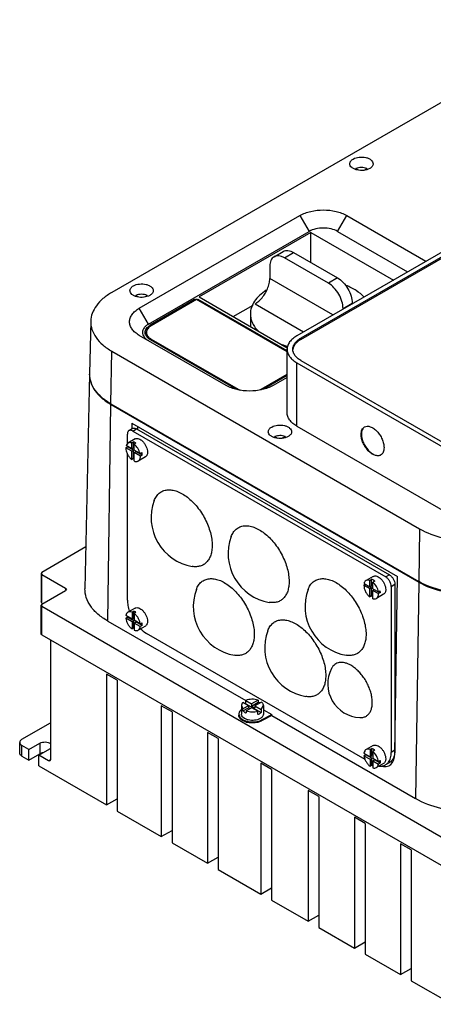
# Model space of a CAD drawing. Header units: millimetres. Extents: x 61 to 472, y 178 to 567.
# Tile 1 of 2: x 61 to 221, y 182 to 562. Entities that reach past the tile are written whole.
import ezdxf

# ---------------------------------------------------------------- set-up
doc = ezdxf.new("R2010")
doc.units = ezdxf.units.MM
doc.header["$LTSCALE"] = 48.421244
doc.layers.get('0').update_dxf_attribs({"linetype": 'CONTINUOUS'})

msp = doc.modelspace()

# ---------------------------------------------------------------- linework, layer by layer
at = {"color": 7, "linetype": 'Continuous'}
for p, q in [((278.87, 562.21), (96.44, 456.88)), ((350.29, 545.47), (167.86, 440.15)), ((351.84, 544.57), (169.41, 439.25)), ((169.41, 438.76), (351.84, 544.08)), ((190.57, 504.37), (190.57, 504.72)), ((191.49, 504.19), (190.57, 504.72)), ((193.98, 504.15), (194.91, 504.69)), ((194.91, 504.69), (194.91, 504.42)), ((107.05, 450.76), (169.07, 486.57)), ((169.07, 486.57), (172.61, 480.45)), ((183.61, 480.45), (187.15, 486.57)), ((187.15, 486.57), (217.71, 468.93)), ((110.58, 444.63), (172.61, 480.45)), ((173.32, 480.04), (130.18, 455.13)), ((173.32, 468.44), (173.32, 480.04)), ((173.32, 480.04), (205.13, 461.67)), ((183.61, 480.45), (210.63, 464.84)), ((159.06, 470.67), (162.6, 472.71)), ((163.06, 470.27), (166.6, 472.31)), ((166.6, 472.31), (183.57, 462.52)), ((180.03, 460.47), (163.06, 470.27)), ((157.41, 467.01), (157.41, 462.28)), ((181.8, 448.2), (157.41, 462.28)), ((183.57, 462.52), (180.03, 460.47)), ((105.74, 455.37), (105.74, 455.74)), ((106.68, 455.2), (105.74, 455.74)), ((109.13, 455.16), (110.08, 455.71)), ((110.08, 455.71), (110.08, 455.44)), ((128.42, 454.11), (111.29, 444.23)), ((129.12, 454.11), (111.66, 444.03)), ((128.42, 454.11), (128.42, 453.71)), ((164.11, 433.91), (129.12, 454.11)), ((129.83, 453.71), (129.83, 454.11)), ((164.11, 434.32), (129.83, 454.11)), ((130.18, 455.13), (164.17, 435.51)), ((151.75, 452.48), (170.48, 441.66)), ((185.69, 450.68), (189.23, 452.72)), ((189.23, 452.72), (189.23, 452.48)), ((110.58, 444.63), (107.05, 450.76)), ((143.26, 447.58), (150.95, 452.02)), ((185.69, 450.68), (185.69, 450.44)), ((88.3, 445.74), (87.87, 425.57)), ((149.93, 448.6), (149.93, 443.73)), ((109.81, 441.46), (109.81, 440.23)), ((111.29, 443.73), (111.29, 444.23)), ((140.59, 420.96), (107.05, 440.32)), ((111.29, 438.69), (144.31, 419.63)), ((111.66, 438.48), (111.66, 438.89)), ((111.66, 438.89), (145.17, 419.54)), ((169.41, 438.76), (169.41, 439.25)), ((96.13, 413.86), (96.44, 434.2)), ((96.44, 434.2), (215.23, 365.62)), ((164.11, 410.43), (164.11, 434.93)), ((167.86, 405.22), (167.86, 429.71)), ((167.86, 429.71), (225.84, 396.24)), ((169.41, 430.61), (227.39, 397.13)), ((87.85, 425.33), (86.08, 342.47)), ((154.08, 419.54), (164.11, 425.33)), ((154.95, 419.63), (164.11, 424.92)), ((164.11, 424.1), (158.67, 420.96)), ((145.17, 419.54), (145.17, 419.21)), ((154.08, 419.21), (154.08, 419.54)), ((94.87, 330.01), (96.12, 413.6)), ((96.12, 413.6), (214.91, 345.02)), ((96.13, 413.86), (214.93, 345.27)), ((104.49, 404.35), (103.08, 403.53)), ((104.21, 406.44), (104.18, 404.17)), ((104.21, 406.44), (206.75, 347.24)), ((104.58, 403.38), (105.99, 404.2)), ((104.58, 403.38), (202.16, 347.04)), ((105.99, 404.2), (203.57, 347.86)), ((106.34, 405.21), (106.34, 403.99)), ((167.86, 405.22), (225.84, 371.74)), ((102.45, 398.47), (102.45, 402.16)), ((105.4, 400.31), (102.65, 398.72)), ((159.39, 400.76), (159.39, 401.23)), ((159.39, 401.23), (160.37, 400.67)), ((163.33, 401.28), (162, 400.52)), ((163.33, 401.28), (163.33, 400.9)), ((101.82, 396.91), (102.53, 397.32)), ((104.15, 395.56), (101.82, 396.91)), ((101.82, 396.89), (101.82, 396.91)), ((102.65, 398.72), (101.96, 397.81)), ((104.15, 396.55), (101.96, 397.81)), ((102.45, 397.28), (102.45, 397.53)), ((104.86, 395.97), (102.53, 397.32)), ((104.15, 398.76), (104.86, 399.17)), ((104.15, 396.55), (104.15, 398.76)), ((104.15, 396.55), (104.86, 396.95)), ((104.15, 395.56), (104.86, 395.97)), ((104.15, 392.33), (104.15, 395.56)), ((104.86, 396.95), (104.86, 399.17)), ((104.86, 392.73), (104.86, 395.97)), ((105.73, 398.68), (105.03, 398.27)), ((105.03, 396.04), (105.03, 398.27)), ((107.34, 394.71), (105.03, 396.04)), ((105.03, 395.06), (105.73, 395.47)), ((108.18, 394.05), (105.73, 395.47)), ((102.45, 338.06), (102.45, 394.59)), ((104.86, 392.73), (104.15, 392.33)), ((105.03, 391.8), (105.03, 395.06)), ((107.48, 393.64), (105.03, 395.06)), ((109.4, 393.38), (106.65, 391.79)), ((107.34, 394.71), (108.05, 395.12)), ((108.18, 394.05), (107.48, 393.64)), ((215.23, 365.62), (214.93, 345.27)), ((86.43, 358.61), (69.41, 348.78)), ((69.41, 348.78), (69.12, 348.38)), ((69.12, 348.38), (69.12, 337.35)), ((69.12, 348.38), (69.41, 347.97)), ((69.41, 336.95), (69.41, 347.97)), ((69.41, 347.97), (78.6, 342.66)), ((197.33, 347.24), (194.57, 345.65)), ((196.01, 345.71), (196.72, 346.12)), ((196.72, 343.57), (196.72, 346.12)), ((203.57, 347.86), (202.16, 347.04)), ((205.72, 278.88), (206.75, 347.24)), ((78.6, 342.66), (78.6, 341.84)), ((78.6, 342.66), (78.9, 342.25)), ((78.9, 342.25), (78.6, 341.84)), ((193.74, 343.84), (194.29, 344.16)), ((193.74, 343.84), (196.01, 342.53)), ((193.74, 343.82), (193.74, 343.84)), ((193.8, 344.44), (196.01, 343.16)), ((196.01, 343.16), (196.01, 345.71)), ((196.01, 343.16), (196.72, 343.57)), ((196.01, 342.53), (196.72, 342.94)), ((196.01, 339.31), (196.01, 342.53)), ((196.72, 342.94), (196.17, 343.25)), ((196.72, 339.72), (196.72, 342.94)), ((197.92, 345.41), (197.21, 345)), ((197.21, 342.47), (197.21, 345)), ((197.21, 342.47), (199.34, 341.24)), ((204.28, 343.37), (205.69, 344.19)), ((204.28, 343.37), (204.28, 279.27)), ((205.69, 344.19), (205.69, 280.09)), ((214.91, 345.02), (213.66, 261.42)), ((69.41, 336.54), (78.6, 341.84)), ((196.72, 339.72), (196.01, 339.31)), ((197.21, 341.84), (197.76, 342.15)), ((197.21, 338.63), (197.21, 341.84)), ((197.21, 341.84), (199.4, 340.57)), ((201.33, 340.31), (198.57, 338.72)), ((199.34, 341.24), (200.05, 341.65)), ((200.11, 340.98), (199.4, 340.57)), ((200.11, 340.98), (199.5, 341.33)), ((69.41, 336.95), (69.12, 337.35)), ((69.41, 336.54), (69.12, 336.13)), ((69.12, 325.11), (69.12, 336.13)), ((69.12, 336.13), (69.41, 335.72)), ((69.41, 336.95), (69.76, 336.74)), ((69.41, 324.7), (69.41, 335.72)), ((69.41, 335.72), (223.56, 246.72)), ((105.4, 334.99), (102.65, 333.4)), ((101.85, 331.06), (102.56, 331.46)), ((104.24, 329.68), (101.85, 331.06)), ((104.24, 330.76), (101.87, 332.13)), ((104.95, 330.08), (102.56, 331.46)), ((104.24, 333.4), (104.95, 333.81)), ((104.24, 333.4), (104.24, 330.76)), ((104.24, 330.76), (104.95, 331.17)), ((104.95, 331.17), (104.95, 333.81)), ((105.73, 333.36), (105.03, 332.95)), ((105.03, 332.95), (105.03, 330.31)), ((94.87, 330.01), (148.13, 299.26)), ((104.24, 329.68), (104.95, 330.08)), ((104.24, 329.68), (104.24, 326.94)), ((104.95, 327.35), (104.24, 326.94)), ((104.95, 327.35), (104.95, 330.08)), ((107.43, 328.92), (105.03, 330.31)), ((105.03, 329.22), (105.73, 329.63)), ((105.03, 329.22), (105.03, 326.48)), ((107.44, 327.83), (105.03, 329.22)), ((108.15, 328.24), (105.73, 329.63)), ((109.4, 328.06), (106.65, 326.47)), ((107.43, 328.92), (108.14, 329.33)), ((108.15, 328.24), (107.44, 327.83)), ((69.41, 324.7), (69.12, 325.11)), ((69.41, 324.7), (223.56, 235.7)), ((194.23, 276.5), (109.88, 325.2)), ((72.73, 322.78), (72.73, 276.4)), ((94.37, 309.5), (94.37, 259.01)), ((98.49, 307.12), (94.37, 309.5)), ((98.49, 307.12), (98.49, 256.63)), ((115.56, 297.26), (115.56, 246.78)), ((119.68, 294.89), (115.56, 297.26)), ((146.48, 297.35), (147.08, 296.09)), ((146.48, 297.35), (146.48, 294.08)), ((149.16, 297.29), (147.01, 298.53)), ((149.16, 297.29), (147.08, 296.09)), ((148.15, 298.07), (148.15, 299.3)), ((148.15, 299.3), (150.4, 298)), ((148.15, 298.07), (154.11, 294.64)), ((149.16, 297.29), (149.16, 296.47)), ((152.91, 299.45), (150.4, 298)), ((150.4, 297.18), (152.91, 298.63)), ((150.4, 298), (150.4, 297.18)), ((150.4, 297.18), (151.7, 296.43)), ((154.25, 298.72), (151.7, 297.25)), ((151.7, 297.25), (151.7, 296.43)), ((151.7, 297.25), (154.11, 295.86)), ((152.91, 299.45), (152.91, 298.63)), ((154.11, 295.86), (154.98, 297.35)), ((154.98, 297.35), (154.98, 294.08)), ((119.68, 294.89), (119.68, 244.4)), ((147.08, 295.27), (149.16, 296.47)), ((147.08, 295.27), (147.08, 296.09)), ((150.46, 296.53), (148.35, 295.31)), ((148.35, 295.31), (148.35, 294.5)), ((149.76, 296.13), (149.16, 296.47)), ((152.78, 295.2), (150.46, 296.53)), ((152.78, 293.97), (152.78, 295.2)), ((154.11, 295.86), (154.11, 294.64)), ((154.44, 291.94), (158.17, 293.87)), ((158.16, 293.46), (154.44, 291.53)), ((154.98, 295.72), (158.17, 293.87)), ((158.16, 293.46), (158.17, 293.87)), ((158.16, 293.46), (213.66, 261.42)), ((61.77, 284.36), (72.73, 290.69)), ((154.44, 291.53), (154.44, 291.94)), ((133.43, 286.95), (133.43, 236.46)), ((137.54, 284.58), (133.43, 286.95)), ((60.9, 279.06), (60.9, 283.14)), ((61.77, 277.83), (61.77, 281.91)), ((64.43, 280.38), (61.77, 281.91)), ((64.43, 280.38), (68.67, 282.83)), ((68.67, 282.83), (68.67, 278.75)), ((137.54, 284.58), (137.54, 234.09)), ((197.33, 281.92), (194.57, 280.33)), ((61.77, 277.83), (64.43, 276.3)), ((64.43, 276.3), (64.43, 280.38)), ((64.43, 276.3), (68.67, 278.75)), ((68.32, 278.14), (72.56, 280.59)), ((68.32, 274.05), (68.32, 278.14)), ((72.03, 275.99), (68.32, 278.14)), ((193.77, 278.97), (196.14, 277.6)), ((193.78, 277.98), (194.48, 278.39)), ((193.78, 277.98), (196.14, 276.62)), ((196.85, 277.03), (194.48, 278.39)), ((196.14, 280.34), (196.85, 280.75)), ((196.14, 280.34), (196.14, 277.6)), ((196.14, 277.6), (196.85, 278.01)), ((196.85, 278.01), (196.85, 280.75)), ((197.92, 280.09), (197.21, 279.68)), ((197.21, 279.68), (197.21, 276.99)), ((205.69, 280.09), (204.28, 279.27)), ((68.32, 274.05), (94.37, 259.01)), ((72.73, 276.4), (72.03, 275.99)), ((72.53, 275.94), (72.03, 275.99)), ((72.73, 276.4), (72.53, 275.94)), ((158.13, 272.69), (154.01, 275.07)), ((154.01, 275.07), (154.01, 224.58)), ((196.14, 276.62), (196.85, 277.03)), ((196.14, 276.62), (196.14, 273.88)), ((196.85, 274.29), (196.14, 273.88)), ((196.85, 274.29), (196.85, 277.03)), ((197.21, 276.99), (199.37, 275.74)), ((197.21, 276), (197.92, 276.41)), ((197.21, 276), (199.37, 274.76)), ((197.21, 276), (197.21, 273.31)), ((200.07, 275.16), (197.92, 276.41)), ((201.33, 274.99), (198.57, 273.4)), ((199.37, 275.74), (200.07, 276.15)), ((200.07, 275.16), (199.37, 274.76)), ((203.52, 275.28), (202.1, 274.47)), ((158.13, 272.69), (158.13, 222.2)), ((176.29, 262.21), (172.17, 264.58)), ((172.17, 264.58), (172.17, 214.09)), ((94.37, 259.01), (98.49, 261.39)), ((176.29, 262.21), (176.29, 211.72)), ((98.49, 256.63), (115.56, 246.78)), ((194.27, 251.83), (190.15, 254.2)), ((190.15, 254.2), (190.15, 203.71)), ((194.27, 251.83), (194.27, 201.34)), ((115.56, 246.78), (119.68, 249.15)), ((119.68, 244.4), (133.43, 236.46)), ((211.96, 241.61), (207.84, 243.99)), ((207.84, 243.99), (207.84, 193.5)), ((211.96, 241.61), (211.96, 191.12)), ((133.43, 236.46), (137.54, 238.84)), ((137.54, 234.09), (154.01, 224.58)), ((154.01, 224.58), (158.13, 226.96)), ((158.13, 222.2), (172.17, 214.09)), ((172.17, 214.09), (176.29, 216.47)), ((176.29, 211.72), (190.15, 203.71)), ((190.15, 203.71), (194.27, 206.09)), ((194.27, 201.34), (207.84, 193.5)), ((207.84, 193.5), (211.96, 195.88)), ((211.96, 191.12), (227.77, 182))]:
    msp.add_line(p, q, dxfattribs=at)
for centre, radius, start, end in [((129.12, 452.56), 1.72, 88.7079, 91.2924), ((112.13, 440.04), 2.86, 149.0568, 155.1065), ((112.29, 439.95), 3.05, 148.2028, 149.1075), ((111.92, 440.23), 2.1, 180.0002, 181.909), ((113, 442.02), 3.34, 217.9519, 220.5575), ((114.21, 443.77), 5.86, 234.2628, 240.0752), ((97.26, 425.13), 9.4, 177.8763, 178.7721), ((97.27, 425.13), 9.42, 177.4039, 177.8764), ((97.26, 425.37), 9.38, 178.7722, 179.3726), ((97.25, 425.37), 9.38, 179.3726, 180.0831), ((148.29, 424.93), 6.23, 240.021, 243.8713), ((148.63, 425.63), 7, 243.8323, 247.7134), ((150.91, 425.05), 6.36, 296.1674, 299.9406), ((109.28, 436.39), 26.31, 239.6328, 240.0009), ((106.12, 397.3), 3.59, 177.0758, 179.7196), ((107.7, 396.37), 4.61, 231.9634, 234.5318), ((105.24, 393.63), 2.24, 359.8243, 0.3237), ((130.71, 369.89), 19.08, 159.7533, 260.2464), ((160.41, 356.01), 19.08, 159.7533, 260.2464), ((146.97, 335.6), 19.08, 159.7533, 260.2464), ((190.11, 335.6), 19.08, 159.7533, 260.2464), ((197.16, 340.56), 2.24, 359.8243, 0.3237), ((106.93, 332.01), 4.41, 183.3282, 187.0659), ((107.65, 330.97), 4.52, 233.3153, 234.5466), ((174.55, 319.67), 19.08, 159.7533, 260.2464), ((192.83, 305.73), 13.05, 153.0509, 266.9551), ((147.9, 297.35), 1.42, 173.3745, 179.9828), ((150.02, 293.82), 4.65, 113.7149, 116.4063), ((151.52, 294.41), 4.45, 62.2152, 64.7511), ((151.95, 297.49), 3.58, 299.9282, 307.0898), ((150.46, 298.18), 7.52, 253.7517, 256.4196), ((198.95, 278.94), 4.5, 184.7556, 187.0447)]:
    msp.add_arc(centre, radius, start, end, dxfattribs=at)
msp.add_ellipse((198.65, 282.96), major_axis=(-4.87, 8.74), ratio=0.587343, start_param=2.601664, end_param=3.936036, dxfattribs=at)
for points, knots in [([(188.3, 506.57), (188.3, 506.74), (188.36, 507.1), (188.74, 507.8), (189.25, 508.2), (189.62, 508.41)], [0, 0, 0, 0, 0.218382, 0.452237, 1, 1, 1, 1]), ([(195.98, 504.74), (195.29, 504.33), (193.62, 503.88), (191.52, 503.99), (189.97, 504.5), (189.07, 505.06), (188.46, 505.75), (188.3, 506.31), (188.3, 506.57)], [0, 0, 0, 0, 0.269896, 0.561326, 0.695466, 0.813145, 0.912856, 1, 1, 1, 1]), ([(189.62, 508.41), (190.32, 508.81), (191.98, 509.26), (194.08, 509.16), (195.63, 508.64), (196.53, 508.09), (197.14, 507.39), (197.3, 506.83), (197.3, 506.57)], [0, 0, 0, 0, 0.269896, 0.561326, 0.695466, 0.813145, 0.912856, 1, 1, 1, 1]), ([(197.3, 506.57), (197.3, 506.4), (197.24, 506.04), (196.86, 505.35), (196.36, 504.95), (195.98, 504.74)], [0, 0, 0, 0, 0.218382, 0.452237, 1, 1, 1, 1]), ([(194.91, 504.69), (194.25, 505), (192.75, 505.27), (191.25, 505.02), (190.57, 504.72)], [0, 0, 0, 0, 0.498581, 1, 1, 1, 1]), ([(169.07, 486.57), (170.36, 487.31), (173.34, 488.39), (178.11, 488.91), (182.88, 488.39), (185.86, 487.31), (187.15, 486.57)], [0, 0, 0, 0, 0.237228, 0.499999, 0.762771, 1, 1, 1, 1]), ([(183.61, 480.45), (182.83, 480.9), (181.01, 481.55), (178.11, 481.87), (175.21, 481.55), (173.39, 480.9), (172.61, 480.45)], [0, 0, 0, 0, 0.237241, 0.5, 0.76276, 1, 1, 1, 1]), ([(162.6, 472.71), (162.86, 472.86), (163.47, 473.08), (164.48, 473.11), (165.55, 472.85), (166.25, 472.52), (166.6, 472.31)], [0, 0, 0, 0, 0.217773, 0.450952, 0.710201, 1, 1, 1, 1]), ([(159.06, 470.67), (158.8, 470.52), (158.31, 470.1), (157.78, 469.24), (157.47, 468.18), (157.41, 467.41), (157.41, 467.01)], [0, 0, 0, 0, 0.217772, 0.45095, 0.7102, 1, 1, 1, 1]), ([(163.06, 470.27), (162.71, 470.47), (162.01, 470.81), (160.94, 471.07), (159.93, 471.04), (159.33, 470.82), (159.06, 470.67)], [0, 0, 0, 0, 0.289799, 0.549048, 0.782227, 1, 1, 1, 1]), ([(104.77, 459.42), (105.46, 459.82), (107.13, 460.27), (109.23, 460.17), (110.78, 459.65), (111.68, 459.1), (112.29, 458.4), (112.45, 457.84), (112.45, 457.58)], [0, 0, 0, 0, 0.269896, 0.561326, 0.695466, 0.813145, 0.912856, 1, 1, 1, 1]), ([(156.53, 458.28), (156.81, 458.94), (157.23, 460.25), (157.41, 461.63), (157.41, 462.28)], [0, 0, 0, 0, 0.523412, 1, 1, 1, 1]), ([(185.69, 450.68), (185.69, 451.6), (185.34, 453.56), (184.13, 456.31), (182.36, 458.73), (180.84, 460.01), (180.03, 460.47)], [0, 0, 0, 0, 0.23722, 0.500001, 0.762781, 1, 1, 1, 1]), ([(183.57, 462.52), (184.37, 462.05), (185.89, 460.77), (187.67, 458.35), (188.88, 455.6), (189.23, 453.64), (189.23, 452.72)], [0, 0, 0, 0, 0.237219, 0.499999, 0.76278, 1, 1, 1, 1]), ([(96.44, 456.88), (95.24, 456.19), (93.06, 454.69), (90.44, 451.96), (88.75, 448.95), (88.33, 446.78), (88.3, 445.74)], [0, 0, 0, 0, 0.289385, 0.548741, 0.78225, 1, 1, 1, 1]), ([(103.45, 457.58), (103.45, 457.75), (103.51, 458.11), (103.89, 458.81), (104.39, 459.21), (104.77, 459.42)], [0, 0, 0, 0, 0.218382, 0.452237, 1, 1, 1, 1]), ([(111.13, 455.75), (110.43, 455.34), (108.77, 454.89), (106.67, 455), (105.12, 455.52), (104.22, 456.07), (103.61, 456.76), (103.45, 457.32), (103.45, 457.58)], [0, 0, 0, 0, 0.269896, 0.561326, 0.695466, 0.813145, 0.912856, 1, 1, 1, 1]), ([(112.45, 457.58), (112.45, 457.41), (112.39, 457.05), (112.01, 456.36), (111.5, 455.96), (111.13, 455.75)], [0, 0, 0, 0, 0.218382, 0.452237, 1, 1, 1, 1]), ([(156.06, 457.72), (155.14, 457.13), (153.46, 455.88), (151.47, 453.64), (150.22, 451.18), (149.93, 449.44), (149.93, 448.6)], [0, 0, 0, 0, 0.287224, 0.545519, 0.779755, 1, 1, 1, 1]), ([(151.75, 452.48), (152.25, 452.77), (153.23, 453.5), (154.54, 454.86), (155.67, 456.47), (156.27, 457.67), (156.53, 458.28)], [0, 0, 0, 0, 0.227818, 0.47673, 0.737705, 1, 1, 1, 1]), ([(193.81, 455.11), (192.91, 456.05), (190.71, 457.8), (188.22, 459.05), (186.86, 459.61)], [0, 0, 0, 0, 0.470528, 1, 1, 1, 1]), ([(110.08, 455.71), (109.41, 456.02), (107.91, 456.29), (106.41, 456.04), (105.74, 455.74)], [0, 0, 0, 0, 0.498782, 1, 1, 1, 1]), ([(128.42, 454.11), (128.46, 454.14), (128.67, 454.24), (128.91, 454.28), (129.08, 454.28)], [0, 0, 0, 0, 0.22901, 1, 1, 1, 1]), ([(129.16, 454.28), (129.22, 454.28), (129.45, 454.26), (129.68, 454.2), (129.83, 454.11)], [0, 0, 0, 0, 0.267249, 1, 1, 1, 1]), ([(107.05, 440.32), (106.49, 440.65), (105.47, 441.35), (104.25, 442.63), (103.48, 444.04), (103.22, 445.54), (103.48, 447.04), (104.25, 448.46), (105.47, 449.73), (106.49, 450.43), (107.05, 450.76)], [0, 0, 0, 0, 0.144889, 0.274537, 0.391115, 0.500001, 0.608887, 0.725464, 0.855111, 1, 1, 1, 1]), ([(88.3, 445.74), (88.28, 444.67), (88.64, 442.42), (90.3, 439.29), (92.96, 436.46), (95.2, 434.91), (96.44, 434.2)], [0, 0, 0, 0, 0.217824, 0.45067, 0.709799, 1, 1, 1, 1]), ([(149.93, 448.6), (149.93, 447.99), (150.08, 446.74), (150.74, 444.93), (151.81, 443.2), (152.74, 442.16), (153.27, 441.65)], [0, 0, 0, 0, 0.231558, 0.471227, 0.725801, 1, 1, 1, 1]), ([(110.58, 444.63), (110.24, 444.44), (109.62, 444.01), (108.88, 443.23), (108.41, 442.37), (108.25, 441.46), (108.41, 440.54), (108.88, 439.68), (109.62, 438.91), (110.24, 438.48), (110.58, 438.28)], [0, 0, 0, 0, 0.144852, 0.274545, 0.391108, 0.499999, 0.60889, 0.725453, 0.855147, 1, 1, 1, 1]), ([(109.3, 441.46), (109.3, 441.72), (109.4, 442.25), (109.81, 443), (110.45, 443.68), (110.99, 444.05), (111.29, 444.23)], [0, 0, 0, 0, 0.217782, 0.450909, 0.710295, 1, 1, 1, 1]), ([(109.67, 440.18), (109.61, 440.28), (109.41, 440.68), (109.3, 441.13), (109.3, 441.46)], [0, 0, 0, 0, 0.262, 1, 1, 1, 1]), ([(111.66, 444.03), (111.38, 443.87), (110.88, 443.52), (110.28, 442.89), (109.9, 442.2), (109.81, 441.7), (109.81, 441.46)], [0, 0, 0, 0, 0.289811, 0.549048, 0.78223, 1, 1, 1, 1]), ([(109.81, 441.46), (109.81, 441.2), (109.92, 440.66), (110.19, 440.19), (110.37, 439.96)], [0, 0, 0, 0, 0.480534, 1, 1, 1, 1]), ([(110.08, 439.64), (110.04, 439.68), (109.89, 439.85), (109.76, 440.04), (109.67, 440.18)], [0, 0, 0, 0, 0.258188, 1, 1, 1, 1]), ([(110.79, 439.01), (110.72, 439.06), (110.47, 439.25), (110.24, 439.46), (110.08, 439.64)], [0, 0, 0, 0, 0.260377, 1, 1, 1, 1]), ([(110.46, 439.85), (110.54, 439.76), (110.89, 439.38), (111.32, 439.08), (111.66, 438.89)], [0, 0, 0, 0, 0.233332, 1, 1, 1, 1]), ([(167.86, 440.15), (167.29, 439.82), (166.28, 439.12), (165.06, 437.84), (164.29, 436.43), (164.11, 435.42), (164.11, 434.93)], [0, 0, 0, 0, 0.289778, 0.549072, 0.782227, 1, 1, 1, 1]), ([(166.31, 434.93), (166.31, 435.33), (166.46, 436.17), (167.1, 437.34), (168.1, 438.4), (168.95, 438.98), (169.41, 439.25)], [0, 0, 0, 0, 0.217782, 0.450909, 0.710295, 1, 1, 1, 1]), ([(169.41, 438.76), (168.99, 438.51), (168.22, 437.99), (167.27, 437.05), (166.62, 436.02), (166.39, 435.27), (166.34, 434.91)], [0, 0, 0, 0, 0.286811, 0.54665, 0.781842, 1, 1, 1, 1]), ([(161.25, 437.04), (161.5, 436.95), (162.54, 436.6), (163.6, 436.31), (164.4, 436.12)], [0, 0, 0, 0, 0.245548, 1, 1, 1, 1]), ([(164.11, 434.93), (164.11, 434.44), (164.29, 433.43), (165.06, 432.01), (166.28, 430.74), (167.29, 430.03), (167.86, 429.71)], [0, 0, 0, 0, 0.217772, 0.450927, 0.710222, 1, 1, 1, 1]), ([(169.41, 430.61), (168.95, 430.88), (168.1, 431.46), (167.1, 432.52), (166.46, 433.69), (166.31, 434.53), (166.31, 434.93)], [0, 0, 0, 0, 0.289705, 0.549092, 0.782218, 1, 1, 1, 1]), ([(87.85, 425.33), (87.83, 424.25), (88.18, 421.99), (89.84, 418.84), (92.5, 415.98), (94.74, 414.41), (95.97, 413.69)], [0, 0, 0, 0, 0.21823, 0.451247, 0.710211, 1, 1, 1, 1]), ([(96.13, 413.86), (94.9, 414.57), (92.65, 416.12), (89.97, 418.93), (88.27, 422.05), (87.87, 424.29), (87.87, 425.36)], [0, 0, 0, 0, 0.289775, 0.549032, 0.782232, 1, 1, 1, 1]), ([(158.67, 420.96), (157.38, 420.22), (154.4, 419.13), (149.63, 418.62), (144.86, 419.13), (141.87, 420.22), (140.59, 420.96)], [0, 0, 0, 0, 0.237228, 0.499999, 0.762771, 1, 1, 1, 1]), ([(167.86, 405.22), (167.29, 405.54), (166.28, 406.24), (165.06, 407.52), (164.29, 408.93), (164.11, 409.95), (164.11, 410.43)], [0, 0, 0, 0, 0.289778, 0.549073, 0.782228, 1, 1, 1, 1]), ([(103.08, 403.53), (102.98, 403.47), (102.79, 403.32), (102.59, 402.99), (102.48, 402.6), (102.45, 402.31), (102.45, 402.16)], [0, 0, 0, 0, 0.217783, 0.45091, 0.710297, 1, 1, 1, 1]), ([(104.58, 403.38), (104.44, 403.46), (104.18, 403.58), (103.78, 403.68), (103.4, 403.67), (103.18, 403.59), (103.08, 403.53)], [0, 0, 0, 0, 0.289702, 0.549088, 0.782216, 1, 1, 1, 1]), ([(104.49, 404.35), (104.59, 404.4), (104.82, 404.49), (105.19, 404.5), (105.6, 404.4), (105.86, 404.27), (105.99, 404.2)], [0, 0, 0, 0, 0.217784, 0.450912, 0.710298, 1, 1, 1, 1]), ([(156.84, 403.08), (156.84, 403.25), (156.9, 403.61), (157.28, 404.31), (157.78, 404.71), (158.15, 404.92)], [0, 0, 0, 0, 0.218382, 0.452237, 1, 1, 1, 1]), ([(164.52, 401.25), (163.82, 400.84), (162.16, 400.39), (160.05, 400.5), (158.51, 401.02), (157.6, 401.57), (156.99, 402.26), (156.84, 402.82), (156.84, 403.08)], [0, 0, 0, 0, 0.269896, 0.561326, 0.695466, 0.813145, 0.912856, 1, 1, 1, 1]), ([(158.15, 404.92), (158.85, 405.32), (160.51, 405.77), (162.62, 405.67), (164.16, 405.15), (165.07, 404.6), (165.68, 403.9), (165.84, 403.34), (165.84, 403.08)], [0, 0, 0, 0, 0.269896, 0.561326, 0.695466, 0.813145, 0.912856, 1, 1, 1, 1]), ([(165.84, 403.08), (165.84, 402.91), (165.77, 402.55), (165.39, 401.86), (164.89, 401.46), (164.52, 401.25)], [0, 0, 0, 0, 0.218382, 0.452237, 1, 1, 1, 1]), ([(192.67, 402.07), (192.67, 402.39), (192.72, 402.99), (192.96, 403.82), (193.37, 404.49), (193.76, 404.82), (193.96, 404.93)], [0, 0, 0, 0, 0.289641, 0.549111, 0.782236, 1, 1, 1, 1]), ([(193.99, 404.94), (193.8, 404.82), (193.45, 404.49), (192.93, 403.57), (192.81, 402.73), (192.81, 402.16)], [0, 0, 0, 0, 0.218378, 0.453176, 1, 1, 1, 1]), ([(193.96, 404.93), (194.27, 405.12), (195.06, 405.32), (196.32, 405.06), (197.61, 404.36), (198.85, 403.26), (199.94, 401.87), (200.8, 400.28), (201.36, 398.63), (201.51, 397.51), (201.51, 396.97)], [0, 0, 0, 0, 0.08693, 0.1864, 0.303788, 0.4376, 0.582099, 0.729418, 0.87117, 1, 1, 1, 1]), ([(105.4, 400.31), (105.6, 400.43), (106.11, 400.56), (106.91, 400.4), (107.74, 399.94), (108.53, 399.24), (109.23, 398.35), (109.78, 397.33), (110.14, 396.28), (110.23, 395.56), (110.23, 395.22)], [0, 0, 0, 0, 0.086931, 0.186401, 0.303789, 0.437599, 0.582097, 0.72942, 0.871167, 1, 1, 1, 1]), ([(163.33, 401.28), (162.7, 401.51), (161.35, 401.71), (160.01, 401.48), (159.39, 401.23)], [0, 0, 0, 0, 0.502265, 1, 1, 1, 1]), ([(200.21, 394.11), (199.9, 393.93), (199.12, 393.73), (197.85, 393.98), (196.56, 394.69), (195.33, 395.78), (194.24, 397.18), (193.38, 398.77), (192.82, 400.42), (192.67, 401.54), (192.67, 402.07)], [0, 0, 0, 0, 0.08693, 0.1864, 0.303788, 0.4376, 0.582099, 0.729418, 0.87117, 1, 1, 1, 1]), ([(192.81, 402.16), (192.81, 401.08), (193.24, 399.41), (194.28, 397.41), (195.32, 396.03), (196.5, 394.92), (197.75, 394.17), (198.98, 393.83), (199.77, 393.93), (200.1, 394.07)], [0, 0, 0, 0, 0.266016, 0.411791, 0.555659, 0.690193, 0.809659, 0.911781, 1, 1, 1, 1]), ([(101.82, 396.89), (101.82, 396.48), (101.95, 395.62), (102.44, 394.38), (103.18, 393.24), (103.81, 392.59), (104.15, 392.33)], [0, 0, 0, 0, 0.232698, 0.490076, 0.752754, 1, 1, 1, 1]), ([(104.15, 398.76), (103.89, 398.85), (103.38, 398.97), (102.85, 398.84), (102.65, 398.72)], [0, 0, 0, 0, 0.535554, 1, 1, 1, 1]), ([(105.73, 398.68), (105.66, 398.73), (105.39, 398.92), (105.09, 399.08), (104.86, 399.17)], [0, 0, 0, 0, 0.264878, 1, 1, 1, 1]), ([(107.34, 394.71), (107.17, 395.42), (106.57, 396.75), (105.6, 397.86), (105.03, 398.27)], [0, 0, 0, 0, 0.508318, 1, 1, 1, 1]), ([(201.51, 396.97), (201.51, 396.65), (201.46, 396.05), (201.22, 395.22), (200.8, 394.55), (200.42, 394.23), (200.21, 394.11)], [0, 0, 0, 0, 0.289641, 0.549111, 0.782236, 1, 1, 1, 1]), ([(105.03, 391.8), (105.3, 391.68), (105.73, 391.57), (106.29, 391.63), (106.54, 391.73), (106.65, 391.79)], [0, 0, 0, 0, 0.536909, 0.774069, 1, 1, 1, 1]), ([(106.65, 391.79), (106.78, 391.87), (107.03, 392.08), (107.29, 392.51), (107.44, 393.04), (107.48, 393.42), (107.48, 393.62)], [0, 0, 0, 0, 0.217783, 0.450926, 0.71025, 1, 1, 1, 1]), ([(108.18, 394.05), (108.18, 394.14), (108.17, 394.49), (108.11, 394.85), (108.05, 395.12)], [0, 0, 0, 0, 0.23811, 1, 1, 1, 1]), ([(110.23, 395.22), (110.23, 395.01), (110.2, 394.63), (110.05, 394.1), (109.78, 393.67), (109.54, 393.46), (109.4, 393.38)], [0, 0, 0, 0, 0.289702, 0.54909, 0.782219, 1, 1, 1, 1]), ([(112.81, 376.49), (113.03, 377.06), (113.43, 377.88), (114.16, 378.82), (114.77, 379.4), (115.44, 379.88), (116.19, 380.25), (116.99, 380.51), (118.15, 380.71), (119.72, 380.65), (121.68, 380.12), (123.68, 379.16), (125.68, 377.81), (127.62, 376.09), (129.43, 374.07), (131.08, 371.79), (132.5, 369.34), (133.65, 366.79), (134.51, 364.2), (135.04, 361.66), (135.17, 359.99), (135.17, 359.18)], [0, 0, 0, 0, 0.049771, 0.073184, 0.095915, 0.118273, 0.140594, 0.163215, 0.186454, 0.235728, 0.290052, 0.350034, 0.415529, 0.485832, 0.559839, 0.63618, 0.713336, 0.789735, 0.863853, 0.934311, 1, 1, 1, 1]), ([(142.51, 362.61), (142.72, 363.18), (143.13, 364), (143.86, 364.93), (144.46, 365.52), (145.14, 366), (145.89, 366.37), (146.69, 366.63), (147.84, 366.83), (149.42, 366.77), (151.38, 366.24), (153.38, 365.28), (155.38, 363.93), (157.32, 362.21), (159.13, 360.19), (160.78, 357.91), (162.2, 355.46), (163.35, 352.91), (164.21, 350.32), (164.74, 347.78), (164.87, 346.11), (164.87, 345.3)], [0, 0, 0, 0, 0.049771, 0.073184, 0.095915, 0.118273, 0.140594, 0.163215, 0.186454, 0.235728, 0.290052, 0.350034, 0.415529, 0.485832, 0.559839, 0.63618, 0.713336, 0.789735, 0.863853, 0.934311, 1, 1, 1, 1]), ([(215.23, 365.62), (218.02, 364.01), (224.51, 361.66), (234.88, 360.53), (245.24, 361.66), (251.73, 364.01), (254.52, 365.62)], [0, 0, 0, 0, 0.23722, 0.500001, 0.762781, 1, 1, 1, 1]), ([(135.17, 359.18), (135.17, 358.53), (135.09, 357.27), (134.7, 355.5), (134.04, 353.96), (133.12, 352.7), (131.96, 351.75), (130.59, 351.15), (129.06, 350.91), (128.01, 351), (127.48, 351.09)], [0, 0, 0, 0, 0.151228, 0.289952, 0.417007, 0.534706, 0.646927, 0.758648, 0.874959, 1, 1, 1, 1]), ([(129.08, 342.2), (129.29, 342.77), (129.69, 343.59), (130.42, 344.52), (131.03, 345.11), (131.71, 345.59), (132.45, 345.96), (133.25, 346.22), (134.41, 346.42), (135.99, 346.36), (137.94, 345.83), (139.95, 344.87), (141.94, 343.51), (143.88, 341.8), (145.7, 339.77), (147.34, 337.5), (148.76, 335.05), (149.92, 332.49), (150.77, 329.91), (151.3, 327.37), (151.44, 325.7), (151.44, 324.89)], [0, 0, 0, 0, 0.049771, 0.073184, 0.095915, 0.118273, 0.140594, 0.163215, 0.186454, 0.235728, 0.290052, 0.350034, 0.415529, 0.485832, 0.559839, 0.63618, 0.713336, 0.789735, 0.863853, 0.934311, 1, 1, 1, 1]), ([(172.21, 342.2), (172.42, 342.77), (172.83, 343.59), (173.55, 344.52), (174.16, 345.11), (174.84, 345.59), (175.59, 345.96), (176.39, 346.22), (177.54, 346.42), (179.12, 346.36), (181.08, 345.83), (183.08, 344.87), (185.08, 343.51), (187.01, 341.8), (188.83, 339.77), (190.47, 337.5), (191.89, 335.05), (193.05, 332.5), (193.91, 329.91), (194.44, 327.37), (194.57, 325.7), (194.57, 324.89)], [0, 0, 0, 0, 0.049771, 0.073184, 0.095915, 0.118273, 0.140594, 0.163215, 0.186454, 0.235728, 0.290052, 0.350034, 0.415529, 0.485832, 0.559839, 0.63618, 0.713336, 0.789735, 0.863853, 0.934311, 1, 1, 1, 1]), ([(197.92, 345.41), (197.82, 345.49), (197.45, 345.77), (197.04, 346.01), (196.72, 346.12)], [0, 0, 0, 0, 0.269737, 1, 1, 1, 1]), ([(197.33, 347.24), (197.53, 347.36), (198.03, 347.49), (198.84, 347.32), (199.66, 346.87), (200.46, 346.17), (201.15, 345.28), (201.7, 344.26), (202.06, 343.21), (202.16, 342.49), (202.16, 342.14)], [0, 0, 0, 0, 0.086931, 0.186401, 0.303789, 0.437599, 0.582097, 0.72942, 0.871167, 1, 1, 1, 1]), ([(204.28, 343.37), (204.28, 343.72), (204.15, 344.45), (203.69, 345.48), (203.03, 346.39), (202.46, 346.87), (202.16, 347.04)], [0, 0, 0, 0, 0.237241, 0.500001, 0.76276, 1, 1, 1, 1]), ([(203.57, 347.86), (203.87, 347.69), (204.44, 347.21), (205.11, 346.3), (205.56, 345.27), (205.69, 344.53), (205.69, 344.19)], [0, 0, 0, 0, 0.23724, 0.499999, 0.762759, 1, 1, 1, 1]), ([(94.87, 330.01), (93.53, 330.78), (91.11, 332.45), (88.23, 335.5), (86.44, 338.89), (86.06, 341.31), (86.08, 342.47)], [0, 0, 0, 0, 0.290201, 0.54933, 0.782176, 1, 1, 1, 1]), ([(164.87, 345.3), (164.87, 344.65), (164.79, 343.39), (164.4, 341.62), (163.73, 340.08), (162.82, 338.82), (161.66, 337.87), (160.29, 337.27), (158.76, 337.03), (157.71, 337.12), (157.18, 337.21)], [0, 0, 0, 0, 0.151228, 0.289952, 0.417007, 0.534706, 0.646927, 0.758648, 0.874959, 1, 1, 1, 1]), ([(193.74, 343.82), (193.74, 343.42), (193.87, 342.57), (194.35, 341.35), (195.06, 340.22), (195.68, 339.58), (196.01, 339.31)], [0, 0, 0, 0, 0.232182, 0.488889, 0.751516, 1, 1, 1, 1]), ([(194.57, 345.65), (194.37, 345.54), (194.01, 345.17), (193.85, 344.7), (193.8, 344.44)], [0, 0, 0, 0, 0.466813, 1, 1, 1, 1]), ([(196.01, 345.71), (195.76, 345.8), (195.27, 345.89), (194.77, 345.76), (194.57, 345.65)], [0, 0, 0, 0, 0.533384, 1, 1, 1, 1]), ([(199.34, 341.24), (199.23, 341.96), (198.69, 343.35), (197.77, 344.52), (197.21, 345)], [0, 0, 0, 0, 0.498749, 1, 1, 1, 1]), ([(214.91, 345.02), (217.75, 343.38), (224.34, 341), (234.88, 339.85), (245.41, 341), (252, 343.38), (254.84, 345.02)], [0, 0, 0, 0, 0.23722, 0.500001, 0.762781, 1, 1, 1, 1]), ([(254.82, 345.27), (251.99, 343.64), (245.4, 341.25), (234.88, 340.11), (224.35, 341.25), (217.76, 343.64), (214.93, 345.27)], [0, 0, 0, 0, 0.237219, 0.499999, 0.76278, 1, 1, 1, 1]), ([(196.72, 339.72), (196.76, 339.68), (196.92, 339.56), (197.08, 339.44), (197.21, 339.37)], [0, 0, 0, 0, 0.257083, 1, 1, 1, 1]), ([(197.21, 338.63), (197.45, 338.56), (197.92, 338.48), (198.38, 338.61), (198.57, 338.72)], [0, 0, 0, 0, 0.530845, 1, 1, 1, 1]), ([(198.57, 338.72), (198.7, 338.8), (198.95, 339), (199.21, 339.43), (199.37, 339.96), (199.4, 340.35), (199.4, 340.55)], [0, 0, 0, 0, 0.217782, 0.450908, 0.710314, 1, 1, 1, 1]), ([(200.11, 340.98), (200.11, 341.03), (200.1, 341.26), (200.08, 341.48), (200.05, 341.65)], [0, 0, 0, 0, 0.241841, 1, 1, 1, 1]), ([(202.16, 342.14), (202.16, 341.94), (202.13, 341.56), (201.97, 341.03), (201.71, 340.6), (201.46, 340.39), (201.33, 340.31)], [0, 0, 0, 0, 0.289702, 0.54909, 0.782219, 1, 1, 1, 1]), ([(102.45, 338.06), (102.45, 337.36), (102.61, 335.91), (102.99, 334.5), (103.24, 333.78)], [0, 0, 0, 0, 0.47892, 1, 1, 1, 1]), ([(105.4, 334.99), (105.6, 335.11), (106.11, 335.24), (106.91, 335.08), (107.74, 334.62), (108.53, 333.92), (109.23, 333.03), (109.78, 332.01), (110.14, 330.96), (110.23, 330.24), (110.23, 329.9)], [0, 0, 0, 0, 0.086931, 0.186401, 0.303789, 0.437599, 0.582097, 0.72942, 0.871167, 1, 1, 1, 1]), ([(101.85, 331.06), (101.9, 330.67), (102.1, 329.87), (102.62, 328.75), (103.34, 327.74), (103.93, 327.17), (104.24, 326.94)], [0, 0, 0, 0, 0.241891, 0.500422, 0.75873, 1, 1, 1, 1]), ([(102.65, 333.4), (102.44, 333.28), (102.07, 332.9), (101.91, 332.4), (101.87, 332.13)], [0, 0, 0, 0, 0.465095, 1, 1, 1, 1]), ([(104.24, 333.4), (103.97, 333.51), (103.54, 333.62), (102.99, 333.56), (102.75, 333.46), (102.65, 333.4)], [0, 0, 0, 0, 0.536136, 0.773547, 1, 1, 1, 1]), ([(105.73, 333.36), (105.67, 333.41), (105.42, 333.58), (105.15, 333.73), (104.95, 333.81)], [0, 0, 0, 0, 0.263159, 1, 1, 1, 1]), ([(107.43, 328.92), (107.37, 329.31), (107.16, 330.09), (106.63, 331.19), (105.92, 332.18), (105.34, 332.73), (105.03, 332.95)], [0, 0, 0, 0, 0.243659, 0.502447, 0.759946, 1, 1, 1, 1]), ([(106.65, 326.47), (106.86, 326.6), (107.25, 327.01), (107.4, 327.54), (107.44, 327.83)], [0, 0, 0, 0, 0.46241, 1, 1, 1, 1]), ([(108.18, 328.71), (108.18, 328.76), (108.18, 328.97), (108.16, 329.18), (108.14, 329.33)], [0, 0, 0, 0, 0.24228, 1, 1, 1, 1]), ([(108.15, 328.24), (108.16, 328.27), (108.17, 328.43), (108.18, 328.59), (108.18, 328.71)], [0, 0, 0, 0, 0.242436, 1, 1, 1, 1]), ([(110.23, 329.9), (110.23, 329.69), (110.2, 329.31), (110.05, 328.78), (109.78, 328.35), (109.54, 328.14), (109.4, 328.06)], [0, 0, 0, 0, 0.289702, 0.54909, 0.782219, 1, 1, 1, 1]), ([(156.65, 326.28), (156.87, 326.85), (157.27, 327.67), (158, 328.6), (158.61, 329.19), (159.29, 329.67), (160.03, 330.04), (160.83, 330.3), (161.99, 330.5), (163.56, 330.44), (165.52, 329.91), (167.52, 328.95), (169.52, 327.59), (171.46, 325.88), (173.27, 323.85), (174.92, 321.58), (176.34, 319.13), (177.49, 316.57), (178.35, 313.99), (178.88, 311.45), (179.01, 309.77), (179.01, 308.97)], [0, 0, 0, 0, 0.049771, 0.073184, 0.095915, 0.118273, 0.140594, 0.163215, 0.186454, 0.235728, 0.290052, 0.350034, 0.415529, 0.485832, 0.559839, 0.63618, 0.713336, 0.789735, 0.863853, 0.934311, 1, 1, 1, 1]), ([(105.03, 326.48), (105.3, 326.36), (105.73, 326.25), (106.29, 326.31), (106.54, 326.41), (106.65, 326.47)], [0, 0, 0, 0, 0.536914, 0.774078, 1, 1, 1, 1]), ([(107.58, 326.95), (107.77, 326.77), (108.48, 326.13), (109.26, 325.56), (109.88, 325.2)], [0, 0, 0, 0, 0.261974, 1, 1, 1, 1]), ([(151.44, 324.89), (151.44, 324.23), (151.36, 322.97), (150.96, 321.2), (150.3, 319.67), (149.38, 318.4), (148.22, 317.45), (146.85, 316.86), (145.33, 316.62), (144.28, 316.7), (143.74, 316.8)], [0, 0, 0, 0, 0.151228, 0.289952, 0.417007, 0.534706, 0.646927, 0.758648, 0.874959, 1, 1, 1, 1]), ([(194.57, 324.89), (194.57, 324.23), (194.49, 322.97), (194.09, 321.2), (193.43, 319.67), (192.51, 318.4), (191.36, 317.46), (189.99, 316.86), (188.46, 316.62), (187.41, 316.7), (186.88, 316.8)], [0, 0, 0, 0, 0.151228, 0.289952, 0.417007, 0.534706, 0.646927, 0.758648, 0.874959, 1, 1, 1, 1]), ([(188.72, 312.9), (188.34, 313.12), (187.59, 313.5), (186.43, 313.88), (185.31, 314.05), (184.26, 314), (183.29, 313.73), (182.44, 313.23), (181.72, 312.53), (181.36, 311.95), (181.2, 311.65)], [0, 0, 0, 0, 0.151824, 0.292019, 0.421185, 0.541064, 0.654692, 0.766138, 0.879889, 1, 1, 1, 1]), ([(192.14, 292.7), (192.54, 292.68), (193.35, 292.73), (194.47, 293.12), (195.42, 293.83), (196.17, 294.82), (196.68, 296.04), (196.97, 297.47), (197.01, 299.06), (196.83, 300.76), (196.41, 302.54), (195.78, 304.34), (194.95, 306.11), (193.94, 307.8), (192.79, 309.37), (191.52, 310.77), (190.17, 311.96), (189.21, 312.62), (188.72, 312.9)], [0, 0, 0, 0, 0.047428, 0.092204, 0.136691, 0.183329, 0.234031, 0.289896, 0.35124, 0.41775, 0.488654, 0.562851, 0.639026, 0.715739, 0.79152, 0.864957, 0.934791, 1, 1, 1, 1]), ([(179.01, 308.97), (179.01, 308.31), (178.93, 307.05), (178.54, 305.28), (177.88, 303.74), (176.96, 302.48), (175.8, 301.53), (174.43, 300.93), (172.91, 300.7), (171.85, 300.78), (171.32, 300.87)], [0, 0, 0, 0, 0.151228, 0.289952, 0.417007, 0.534706, 0.646927, 0.758648, 0.874959, 1, 1, 1, 1]), ([(147.01, 298.53), (146.93, 298.45), (146.69, 298.16), (146.52, 297.79), (146.49, 297.51)], [0, 0, 0, 0, 0.271652, 1, 1, 1, 1]), ([(152.91, 299.45), (152.14, 299.72), (150.51, 299.93), (148.88, 299.62), (148.15, 299.3)], [0, 0, 0, 0, 0.505509, 1, 1, 1, 1]), ([(154.76, 298.12), (154.73, 298.17), (154.59, 298.39), (154.4, 298.59), (154.25, 298.72)], [0, 0, 0, 0, 0.236658, 1, 1, 1, 1]), ([(154.98, 297.35), (154.98, 297.41), (154.96, 297.68), (154.87, 297.94), (154.76, 298.12)], [0, 0, 0, 0, 0.243516, 1, 1, 1, 1]), ([(145.61, 294.76), (145.59, 294.71), (145.51, 294.49), (145.48, 294.25), (145.48, 294.08)], [0, 0, 0, 0, 0.255894, 1, 1, 1, 1]), ([(145.48, 294.08), (145.48, 293.78), (145.66, 293.12), (146.38, 292.31), (147.44, 291.66), (148.28, 291.39), (148.73, 291.28)], [0, 0, 0, 0, 0.198542, 0.425829, 0.694154, 1, 1, 1, 1]), ([(148.36, 290.97), (147.95, 291.09), (147.2, 291.38), (146.26, 292.01), (145.64, 292.78), (145.48, 293.39), (145.48, 293.67)], [0, 0, 0, 0, 0.303827, 0.5703, 0.798177, 1, 1, 1, 1]), ([(146.28, 295.69), (146.2, 295.62), (145.93, 295.35), (145.72, 295.02), (145.61, 294.76)], [0, 0, 0, 0, 0.268508, 1, 1, 1, 1]), ([(153.73, 292.35), (153.08, 291.97), (151.51, 291.54), (149.52, 291.64), (148.06, 292.13), (147.21, 292.65), (146.63, 293.3), (146.48, 293.84), (146.48, 294.08)], [0, 0, 0, 0, 0.269896, 0.561326, 0.695466, 0.813145, 0.912856, 1, 1, 1, 1]), ([(147.08, 295.27), (147.17, 295.19), (147.54, 294.87), (147.99, 294.64), (148.35, 294.5)], [0, 0, 0, 0, 0.229446, 1, 1, 1, 1]), ([(148.35, 295.31), (149.04, 295.04), (150.55, 294.78), (152.06, 294.97), (152.78, 295.2)], [0, 0, 0, 0, 0.495853, 1, 1, 1, 1]), ([(152.78, 293.97), (152.87, 294), (153.2, 294.11), (153.51, 294.26), (153.74, 294.39)], [0, 0, 0, 0, 0.261061, 1, 1, 1, 1]), ([(154.98, 294.08), (154.98, 293.75), (154.69, 293.01), (154.09, 292.55), (153.73, 292.35)], [0, 0, 0, 0, 0.449157, 1, 1, 1, 1]), ([(152.77, 290.88), (152.44, 290.8), (151.1, 290.56), (149.7, 290.64), (148.7, 290.88)], [0, 0, 0, 0, 0.247497, 1, 1, 1, 1]), ([(148.73, 291.28), (149.72, 291.04), (151.7, 290.94), (153.63, 291.47), (154.44, 291.94)], [0, 0, 0, 0, 0.519263, 1, 1, 1, 1]), ([(154.44, 291.53), (154.32, 291.46), (153.79, 291.18), (153.21, 290.99), (152.77, 290.88)], [0, 0, 0, 0, 0.235181, 1, 1, 1, 1]), ([(61.77, 284.36), (61.53, 284.22), (61.1, 283.89), (60.9, 283.37), (60.9, 283.14)], [0, 0, 0, 0, 0.550836, 1, 1, 1, 1]), ([(60.9, 283.14), (60.9, 282.9), (61.1, 282.38), (61.53, 282.06), (61.77, 281.91)], [0, 0, 0, 0, 0.449163, 1, 1, 1, 1]), ([(68.67, 282.83), (68.97, 283), (69.66, 283.24), (70.76, 283.34), (71.83, 283.18), (72.49, 282.9), (72.75, 282.71)], [0, 0, 0, 0, 0.240719, 0.507162, 0.769696, 1, 1, 1, 1]), ([(197.33, 281.92), (197.53, 282.04), (198.03, 282.17), (198.84, 282), (199.66, 281.55), (200.46, 280.85), (201.15, 279.96), (201.7, 278.94), (202.06, 277.89), (202.16, 277.17), (202.16, 276.82)], [0, 0, 0, 0, 0.086931, 0.186401, 0.303789, 0.437599, 0.582097, 0.72942, 0.871167, 1, 1, 1, 1]), ([(61.77, 277.83), (61.53, 277.97), (61.1, 278.3), (60.9, 278.82), (60.9, 279.06)], [0, 0, 0, 0, 0.550837, 1, 1, 1, 1]), ([(69.95, 279.17), (69.84, 279.15), (69.39, 279.07), (68.96, 278.92), (68.67, 278.75)], [0, 0, 0, 0, 0.266573, 1, 1, 1, 1]), ([(194.57, 280.33), (194.46, 280.27), (194.26, 280.11), (193.94, 279.67), (193.82, 279.26), (193.77, 278.97)], [0, 0, 0, 0, 0.226802, 0.464385, 1, 1, 1, 1]), ([(193.78, 277.98), (193.82, 277.6), (194.02, 276.81), (194.54, 275.69), (195.25, 274.68), (195.83, 274.12), (196.14, 273.88)], [0, 0, 0, 0, 0.241698, 0.500022, 0.758334, 1, 1, 1, 1]), ([(196.14, 280.34), (195.87, 280.45), (195.34, 280.58), (194.79, 280.45), (194.57, 280.33)], [0, 0, 0, 0, 0.537622, 1, 1, 1, 1]), ([(197.92, 280.09), (197.83, 280.16), (197.5, 280.42), (197.14, 280.63), (196.85, 280.75)], [0, 0, 0, 0, 0.26705, 1, 1, 1, 1]), ([(199.37, 275.74), (199.32, 276.1), (199.14, 276.85), (198.52, 278.24), (197.8, 279.18), (197.21, 279.68)], [0, 0, 0, 0, 0.240335, 0.497233, 1, 1, 1, 1]), ([(203.23, 275.49), (203.59, 275.98), (204.14, 277.23), (204.28, 278.56), (204.28, 279.27)], [0, 0, 0, 0, 0.461888, 1, 1, 1, 1]), ([(205.61, 278.83), (205.55, 278.44), (205.38, 277.69), (204.94, 276.68), (204.32, 275.85), (203.8, 275.44), (203.52, 275.28)], [0, 0, 0, 0, 0.280338, 0.536472, 0.773577, 1, 1, 1, 1]), ([(205.69, 280.09), (205.69, 279.98), (205.69, 279.56), (205.65, 279.14), (205.61, 278.83)], [0, 0, 0, 0, 0.257508, 1, 1, 1, 1]), ([(196.85, 274.29), (196.88, 274.27), (197, 274.18), (197.12, 274.1), (197.21, 274.05)], [0, 0, 0, 0, 0.255319, 1, 1, 1, 1]), ([(198.57, 273.4), (198.79, 273.53), (199.17, 273.94), (199.33, 274.47), (199.37, 274.76)], [0, 0, 0, 0, 0.462421, 1, 1, 1, 1]), ([(199.65, 274), (200.08, 273.96), (200.94, 273.97), (201.75, 274.26), (202.1, 274.47)], [0, 0, 0, 0, 0.517642, 1, 1, 1, 1]), ([(200.11, 275.64), (200.11, 275.68), (200.1, 275.85), (200.09, 276.02), (200.07, 276.15)], [0, 0, 0, 0, 0.243512, 1, 1, 1, 1]), ([(200.07, 275.16), (200.08, 275.2), (200.1, 275.36), (200.11, 275.52), (200.11, 275.64)], [0, 0, 0, 0, 0.242436, 1, 1, 1, 1]), ([(202.16, 276.82), (202.16, 276.62), (202.13, 276.24), (201.97, 275.71), (201.71, 275.28), (201.46, 275.07), (201.33, 274.99)], [0, 0, 0, 0, 0.289702, 0.54909, 0.782219, 1, 1, 1, 1]), ([(202.1, 274.47), (202.21, 274.53), (202.64, 274.81), (203, 275.18), (203.23, 275.49)], [0, 0, 0, 0, 0.246079, 1, 1, 1, 1]), ([(197.21, 273.31), (197.45, 273.24), (197.92, 273.16), (198.38, 273.29), (198.57, 273.4)], [0, 0, 0, 0, 0.530865, 1, 1, 1, 1]), ([(256.09, 261.42), (253.08, 259.68), (246.07, 257.15), (234.88, 255.93), (223.68, 257.15), (216.67, 259.68), (213.66, 261.42)], [0, 0, 0, 0, 0.237219, 0.499999, 0.76278, 1, 1, 1, 1])]:
    msp.add_open_spline(points, degree=3, knots=knots, dxfattribs=at)
for points in [[(109.53, 441.24), (109.47, 441.12), (109.43, 440.99), (109.39, 440.85)], [(153.42, 298.43), (153.25, 298.51), (153.09, 298.58), (152.91, 298.63)], [(72.83, 280.77), (72.74, 280.7), (72.65, 280.64), (72.56, 280.59)], [(204.21, 275.72), (204.44, 275.68), (204.67, 275.66), (204.9, 275.66)]]:
    msp.add_open_spline(points, degree=3, dxfattribs=at)

doc.saveas('drawing.dxf')
